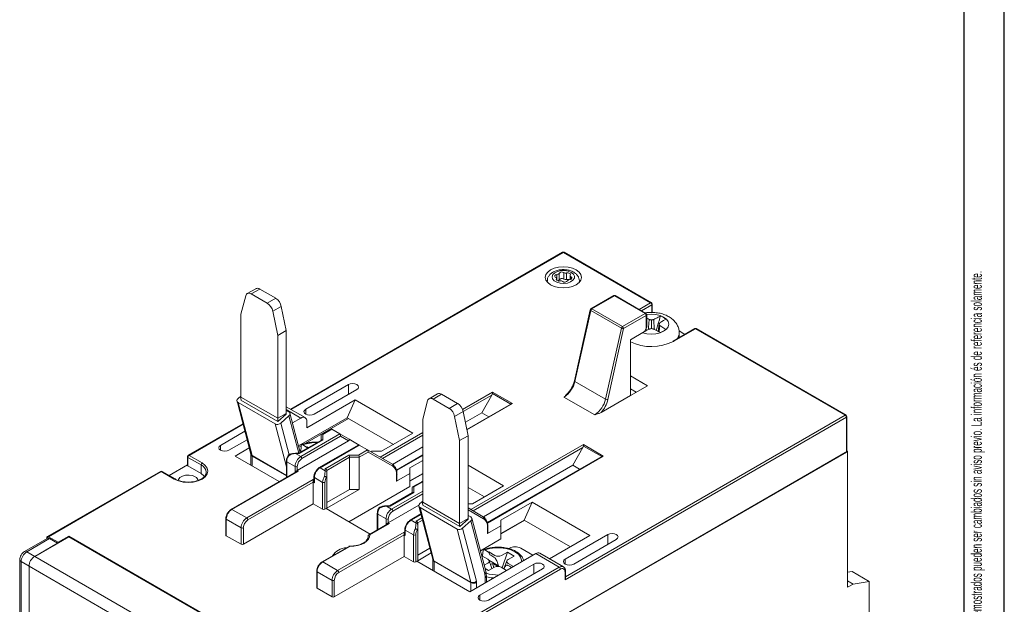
# Model space of a CAD drawing. Header units: millimetres. Extents: x 0 to 420, y 0 to 297.
# Tile 19 of 20: x 298 to 420, y 76 to 148. Entities that reach past the tile are written whole.
import ezdxf

# ---------------------------------------------------------------- set-up
doc = ezdxf.new("R2010")
doc.units = ezdxf.units.MM
doc.layers.add('FORMATO', color=7, linetype='Continuous')
doc.styles.add('SLDTEXTSTYLE1', font='TXT', dxfattribs={"width": 0.605})
doc.styles.add('SLDTEXTSTYLE2', font='TXT', dxfattribs={"width": 0.569583})

# ---------------------------------------------------------------- blocks, each defined once
blk = doc.blocks.new('SW_NOTE_0')
at = {"color": 0, "linetype": 'Continuous', "lineweight": 0, "attachment_point": 1, "rotation": 90}
for s, insert, char_height, style in [('Sujeito a alteração sem aviso prévio. As informações contidas são valores de referência.                                                           Los valores demostrados pueden ser cambiados sin aviso previo. La información és de referencia solamente.', (-1.71, 0), 1.32292, 'SLDTEXTSTYLE2'), ('The values shown are subject to change without prior notice. The information is for reference only.', (0.06, 0), 1.3229, 'SLDTEXTSTYLE1')]:
    blk.add_mtext(s, dxfattribs=dict(at, insert=insert, char_height=char_height, style=style))

msp = doc.modelspace()

# ---------------------------------------------------------------- linework, layer by layer
at = {"color": 7, "linetype": 'Continuous', "lineweight": 15}
for p, q in [((365.04, 119.58), (331.22, 100.06)), ((375.99, 113.31), (365.14, 119.57)), ((376.09, 113.32), (365.24, 119.58)), ((364.6, 116.15), (364.6, 116.96)), ((365.21, 116.24), (365.21, 117.06)), ((365.55, 116.19), (365.55, 117.01)), ((365.97, 116.69), (365.97, 116.21)), ((363.14, 116.02), (363.14, 115.88)), ((364.3, 116.11), (364.3, 116.34)), ((367.14, 115.88), (367.14, 116.02)), ((325.01, 111.88), (325.63, 114.19)), ((326.87, 115.06), (325.81, 114.45)), ((327.37, 115.01), (326.31, 114.4)), ((326.31, 114.4), (328.3, 113.25)), ((327.37, 115.01), (329.36, 113.86)), ((371.4, 114.2), (368.57, 112.56)), ((371.5, 114.19), (368.67, 112.55)), ((375.32, 111.98), (371.5, 114.19)), ((375.42, 111.99), (371.6, 114.2)), ((328.3, 113.25), (329.36, 113.86)), ((330.05, 112.86), (328.99, 112.25)), ((330.05, 112.86), (330.67, 109.84)), ((376.19, 112.11), (376.19, 113.14)), ((325.01, 101.59), (325.01, 111.88)), ((328.99, 112.25), (329.6, 109.23)), ((368.48, 112.43), (366.52, 103.61)), ((368.54, 112.36), (366.58, 103.53)), ((372.36, 110.15), (368.54, 112.36)), ((368.67, 112.55), (372.49, 110.35)), ((372.49, 110.35), (375.32, 111.98)), ((375.46, 111.74), (372.63, 110.1)), ((375.46, 110.1), (375.46, 111.74)), ((375.52, 110.3), (375.52, 111.82)), ((376.1, 110.09), (376.1, 111.18)), ((376.93, 109.76), (377.04, 110.63)), ((329.6, 109.23), (330.67, 109.84)), ((329.6, 109.23), (329.6, 98.94)), ((330.67, 109.84), (330.67, 99.55)), ((370.4, 101.33), (372.36, 110.15)), ((372.63, 110.1), (370.67, 101.28)), ((373.48, 108.72), (375.25, 109.74)), ((375.25, 109.74), (375.46, 110.1)), ((375.26, 109.76), (375.26, 109.76)), ((381.48, 110.09), (378.79, 108.54)), ((381.58, 110.08), (378.89, 108.53)), ((380.25, 109.38), (379.53, 109.8)), ((379.55, 108.98), (379.55, 109.57)), ((400.21, 99.33), (381.58, 110.08)), ((400.31, 99.34), (381.68, 110.09)), ((373.48, 108.72), (373.48, 101.78)), ((378.79, 108.54), (378.75, 108.52)), ((375.6, 103), (373.48, 104.22)), ((338.39, 103.13), (333.09, 100.07)), ((366.58, 103.53), (370.4, 101.33)), ((373.48, 101.78), (375.6, 103)), ((325.01, 101.7), (324.67, 101.4)), ((334.15, 99.46), (339.45, 102.52)), ((349.5, 102), (348.44, 101.38)), ((350, 101.95), (348.94, 101.33)), ((350, 101.95), (351.99, 100.8)), ((354.99, 99.63), (356.26, 101.84)), ((356.32, 102.2), (358.8, 100.77)), ((356.32, 102.03), (356.32, 102.2)), ((358.6, 100.72), (356.32, 102.03)), ((369.83, 99.67), (373.48, 101.78)), ((373.48, 102.59), (374.19, 102.18)), ((324.54, 101.07), (326.27, 94.48)), ((324.68, 100.9), (329.28, 98.25)), ((326.41, 94.3), (324.68, 100.9)), ((325.01, 101.59), (329.6, 98.94)), ((325.04, 101.21), (325.03, 101.2)), ((325.03, 101.2), (329.62, 98.55)), ((339.22, 101.22), (333.21, 97.75)), ((338.23, 99.02), (339.22, 101.22)), ((339.22, 101.22), (346.4, 97.08)), ((347.64, 98.82), (348.25, 101.12)), ((348.94, 101.33), (350.93, 100.18)), ((350.93, 100.18), (351.99, 100.8)), ((358.6, 100.72), (353.13, 97.57)), ((369.04, 99.37), (365.22, 101.58)), ((329.6, 98.94), (330.67, 99.55)), ((329.62, 98.55), (330.65, 99.45)), ((329.98, 98.34), (331, 99.25)), ((333, 99.03), (330.67, 100.38)), ((330.99, 99.75), (330.67, 99.94)), ((332.41, 94.71), (331.13, 99.58)), ((352.68, 99.8), (351.61, 99.18)), ((352.68, 99.8), (353.29, 96.78)), ((352.95, 98.45), (354.99, 99.63)), ((355.85, 99.14), (354.99, 99.63)), ((325.28, 98.26), (318.47, 94.34)), ((332.5, 98.98), (331.45, 98.37)), ((338.23, 99.02), (332.19, 95.53)), ((338.41, 98.92), (333, 95.8)), ((333.21, 97.75), (333.21, 98.57)), ((338.23, 99.02), (343.99, 95.69)), ((347.64, 88.53), (347.64, 98.82)), ((351.61, 99.18), (352.23, 96.17)), ((400.35, 99.08), (365.35, 78.88)), ((400.35, 94.75), (400.35, 99.08)), ((400.41, 94.84), (400.41, 99.16)), ((325.52, 97.34), (322.48, 95.58)), ((332.47, 94.18), (337.35, 97)), ((335.01, 96.21), (335.01, 96.84)), ((336.21, 97.59), (335.07, 96.94)), ((336.32, 97.59), (335.21, 96.95)), ((335.21, 96.95), (335.21, 96.26)), ((337.35, 97), (336.32, 97.59)), ((337.35, 97), (338.48, 96.35)), ((342.51, 94.84), (346.4, 97.08)), ((352.23, 96.17), (353.29, 96.78)), ((353.29, 96.78), (353.29, 86.49)), ((323.54, 94.97), (325.8, 96.27)), ((332.04, 92.47), (338.42, 96.15)), ((335.07, 96.24), (332.21, 94.6)), ((335.21, 96.26), (332.27, 94.56)), ((337.43, 96.72), (332.61, 93.94)), ((333.2, 95.37), (332.74, 95.65)), ((339.63, 95.61), (334.77, 92.81)), ((339.75, 95.61), (334.87, 92.8)), ((338.42, 96.15), (337.43, 96.72)), ((338.48, 96.35), (339.75, 95.62)), ((340.78, 95.02), (339.75, 95.61)), ((352.23, 96.17), (352.23, 85.88)), ((367.63, 95.67), (370.11, 94.24)), ((367.63, 95.67), (367.63, 95.5)), ((318.57, 94.33), (320.2, 93.39)), ((326.07, 95.26), (324.3, 94.24)), ((326.28, 94.44), (326.28, 93.1)), ((332.22, 94.6), (331.82, 94.6)), ((331.82, 94.56), (332.47, 94.18)), ((332.27, 94.56), (331.82, 94.56)), ((332.53, 95.52), (332.24, 95.36)), ((332.34, 94.97), (332.41, 94.93)), ((332.41, 94.93), (332.38, 94.91)), ((332.38, 94.91), (332.57, 94.8)), ((332.41, 94.93), (332.44, 94.87)), ((333.24, 95.4), (333.2, 95.37)), ((333.28, 95.21), (333.2, 95.37)), ((333.42, 95.29), (333.24, 95.4)), ((333.24, 95.4), (333.29, 95.22)), ((335.52, 92.68), (338.47, 94.38)), ((338.47, 94.38), (339.67, 94.38)), ((339.67, 94.38), (340.78, 95.02)), ((340.86, 94.74), (339.75, 94.1)), ((340.78, 95.02), (343.87, 93.24)), ((343.91, 92.98), (340.86, 94.74)), ((341.31, 94.84), (341.2, 94.78)), ((342.51, 94.84), (341.31, 94.84)), ((400.49, 94.84), (341.8, 60.95)), ((341.8, 60.95), (400.35, 94.75)), ((343.89, 93.22), (347.64, 95.39)), ((347.64, 94.39), (344.37, 92.51)), ((366.3, 93.1), (367.58, 95.31)), ((369.91, 94.19), (367.63, 95.5)), ((400.41, 94.88), (400.49, 94.84)), ((400.49, 77.93), (400.49, 94.84)), ((316.09, 91.83), (318.37, 93.15)), ((318.37, 94.16), (318.37, 93.1)), ((320.06, 93.14), (318.43, 94.08)), ((318.43, 94.08), (318.43, 93.02)), ((320.06, 92.08), (320.06, 93.14)), ((329.79, 91.07), (324.3, 94.24)), ((330.68, 93.63), (330.68, 91.58)), ((331.76, 92.96), (330.74, 93.55)), ((338.55, 94.1), (335.72, 92.47)), ((338.55, 90.1), (338.55, 94.1)), ((339.75, 94.1), (338.55, 94.1)), ((339.75, 90.1), (339.75, 94.1)), ((347.64, 93.71), (346.04, 92.8)), ((353.29, 93.1), (357.71, 90.55)), ((355.2, 86.69), (366.3, 93.1)), ((369.91, 94.19), (355.68, 85.98)), ((367.16, 92.6), (366.3, 93.1)), ((315.01, 92.34), (300.97, 84.23)), ((315.11, 92.33), (301.07, 84.22)), ((316.74, 91.39), (315.11, 92.33)), ((316.84, 91.4), (315.21, 92.34)), ((320.06, 92.08), (318.43, 93.02)), ((331.99, 92.34), (323.81, 87.62)), ((332.19, 92.39), (323.91, 87.61)), ((331.76, 92.31), (331.76, 92.96)), ((332.04, 92.96), (332.04, 92.47)), ((332.04, 92.47), (332.19, 92.39)), ((334.87, 92.8), (335.52, 92.42)), ((335.52, 92.42), (335.52, 92.68)), ((335.72, 92.47), (335.72, 92.26)), ((335.72, 92.26), (335.72, 91.56)), ((346.04, 92.1), (344.38, 91.14)), ((344.38, 91.14), (344.38, 91.93)), ((344.44, 91.22), (344.44, 92.01)), ((346.04, 92.1), (346.04, 92.8)), ((346.04, 90.47), (346.04, 92.1)), ((346.04, 91.16), (347.64, 92.08)), ((347.64, 92.04), (346.04, 91.12)), ((325.75, 86.55), (334.02, 91.33)), ((334.02, 91), (325.89, 86.31)), ((334.02, 91), (334.02, 91.33)), ((334.02, 88.31), (334.02, 91)), ((334.17, 90.92), (334.02, 91)), ((334.11, 91.65), (334.11, 91.12)), ((335.19, 90.98), (334.17, 91.57)), ((334.17, 91.57), (334.17, 90.92)), ((335.19, 87.63), (335.19, 90.98)), ((335.47, 90.98), (335.47, 87.63)), ((335.72, 87.77), (335.72, 91.56)), ((347.52, 91.06), (346.39, 90.41)), ((347.64, 91.06), (346.53, 90.42)), ((335.72, 87.77), (339.75, 90.1)), ((338.55, 90.1), (335.72, 88.47)), ((338.44, 86.08), (346.04, 90.47)), ((339.75, 90.1), (338.55, 90.1)), ((346.39, 89.71), (343.53, 88.06)), ((346.53, 89.73), (343.58, 88.03)), ((346.33, 89.68), (346.33, 90.31)), ((346.53, 90.42), (346.53, 89.73)), ((353.29, 90.33), (355.31, 89.16)), ((353.82, 88.3), (357.71, 90.55)), ((325.33, 83.28), (334.02, 88.31)), ((334.02, 88.31), (335.19, 87.63)), ((347.64, 88.64), (347.3, 88.34)), ((347.64, 88.53), (352.23, 85.88)), ((353.82, 88.3), (353.29, 88.3)), ((361.25, 88.51), (357.36, 86.26)), ((361.25, 88.51), (360.26, 86.3)), ((368.42, 84.37), (361.25, 88.51)), ((323.91, 87.61), (325.75, 86.55)), ((335.62, 87.71), (335.47, 87.63)), ((341.11, 84.54), (335.62, 87.71)), ((341.99, 87.1), (341.99, 85.05)), ((343.08, 86.43), (342.05, 87.02)), ((343.53, 88.06), (343.13, 88.06)), ((343.13, 88.03), (343.78, 87.65)), ((343.58, 88.03), (343.13, 88.03)), ((343.36, 85.94), (347.17, 88.14)), ((347.42, 87.05), (346.09, 86.27)), ((347.17, 88.01), (348.9, 81.42)), ((347.31, 87.84), (351.91, 85.18)), ((349.04, 81.24), (347.31, 87.84)), ((347.66, 88.15), (347.65, 88.14)), ((347.65, 88.14), (352.25, 85.48)), ((353.29, 87.8), (355.18, 86.71)), ((323.15, 86.47), (323.15, 84.43)), ((325.04, 85.33), (323.21, 86.39)), ((323.21, 86.39), (323.21, 84.35)), ((343.3, 85.81), (340.93, 84.44)), ((343.5, 85.86), (341.07, 84.45)), ((343.08, 85.77), (343.08, 86.43)), ((343.36, 86.43), (343.36, 85.94)), ((343.36, 85.94), (343.5, 85.86)), ((346.19, 86.26), (346.83, 85.89)), ((346.83, 85.89), (346.83, 86.15)), ((347.03, 85.94), (347.03, 85.73)), ((352.23, 85.88), (353.29, 86.49)), ((352.25, 85.48), (353.28, 86.39)), ((352.6, 85.28), (353.63, 86.18)), ((353.62, 86.69), (353.29, 86.88)), ((355.36, 79.59), (353.63, 86.18)), ((355.49, 79.92), (353.76, 86.52)), ((357.36, 84.63), (360.26, 86.3)), ((360.29, 86.28), (357.36, 84.59)), ((357.36, 85.57), (357.36, 86.26)), ((360.26, 86.3), (366.02, 82.98)), ((325.04, 83.28), (325.04, 85.33)), ((325.33, 85.33), (325.33, 83.28)), ((337.06, 80.02), (345.34, 84.8)), ((345.34, 84.47), (345.34, 84.8)), ((345.42, 85.12), (345.42, 84.58)), ((346.5, 84.45), (345.48, 85.04)), ((345.48, 85.04), (345.48, 84.39)), ((347.03, 85.73), (347.03, 85.03)), ((347.03, 81.24), (347.03, 85.03)), ((353.64, 78.59), (351.91, 85.18)), ((354.33, 78.69), (352.6, 85.28)), ((355.7, 84.61), (357.36, 85.57)), ((355.7, 84.61), (355.7, 85.4)), ((355.76, 84.69), (355.76, 85.48)), ((357.36, 83.94), (357.36, 85.57)), ((300.91, 84.01), (298.09, 82.38)), ((301.21, 83.98), (298.39, 82.35)), ((299.38, 81.77), (303.62, 84.22)), ((302.2, 83.41), (299.38, 81.77)), ((300.87, 84.06), (300.87, 83.98)), ((301.07, 84.22), (302.28, 83.53)), ((301.21, 83.98), (302.2, 83.41)), ((303.62, 84.3), (302.28, 83.53)), ((336.29, 65.45), (303.62, 84.3)), ((303.62, 84.22), (303.62, 84.3)), ((303.62, 84.22), (336.15, 65.45)), ((325.04, 83.28), (323.21, 84.35)), ((345.34, 84.47), (337.21, 79.77)), ((340.87, 84.2), (340.87, 84.34)), ((340.87, 84.26), (340.87, 84.34)), ((345.34, 81.77), (345.34, 84.47)), ((345.48, 84.39), (345.34, 84.47)), ((346.5, 81.1), (346.5, 84.45)), ((346.79, 84.45), (346.79, 81.1)), ((354.82, 82.47), (357.36, 83.94)), ((363.41, 81.47), (368.42, 84.37)), ((370.67, 84.5), (365.37, 81.44)), ((366.43, 80.82), (371.73, 83.89)), ((298.39, 82.35), (299.38, 81.77)), ((338.52, 83.05), (335.13, 81.09)), ((338.57, 83.01), (335.23, 81.08)), ((348.54, 82.8), (347.03, 81.94)), ((347.03, 81.24), (348.69, 82.2)), ((353.5, 77.39), (361.71, 82.12)), ((355.83, 82.31), (355.37, 82.58)), ((355.86, 82.33), (355.83, 82.31)), ((355.98, 81.99), (355.83, 82.31)), ((356.6, 81.9), (355.86, 82.33)), ((355.86, 82.33), (355.98, 81.99)), ((358.2, 82.32), (357.44, 81.89)), ((357.52, 80.36), (358.2, 82.32)), ((359.03, 81.82), (358.2, 82.32)), ((358.33, 82.74), (358.42, 82.79)), ((359.83, 82.79), (361.35, 81.92)), ((364.64, 80.43), (361.71, 82.12)), ((365.14, 80.48), (362.21, 82.17)), ((297.5, 81.37), (297.5, 69.59)), ((298.67, 80.55), (297.68, 81.12)), ((299.38, 81.77), (331.9, 63)), ((335.23, 81.08), (337.06, 80.02)), ((336.64, 76.75), (345.34, 81.77)), ((345.34, 81.77), (346.5, 81.1)), ((346.93, 81.18), (346.79, 81.1)), ((353.5, 77.39), (346.93, 81.18)), ((348.9, 81.38), (348.9, 80.04)), ((349.04, 81.24), (353.64, 78.59)), ((349.05, 81.17), (353.65, 78.52)), ((354.97, 81.91), (355.04, 81.87)), ((355.04, 81.87), (355, 81.85)), ((355, 81.85), (355.74, 81.41)), ((355.04, 81.87), (355.07, 81.81)), ((355.73, 80.93), (355.29, 80.68)), ((357.06, 80.6), (355.85, 81.32)), ((356.12, 80.65), (355.9, 81.24)), ((356.34, 80.9), (356.08, 80.75)), ((356.34, 80.9), (356.51, 80.4)), ((358.11, 81.22), (357.74, 80.24)), ((358.93, 80.52), (358.27, 80.91)), ((358.28, 81.4), (359.03, 81.82)), ((298.67, 80.55), (331.2, 61.77)), ((298.67, 71.24), (298.67, 80.55)), ((298.67, 80.55), (298.67, 68.91)), ((334.46, 79.94), (334.46, 77.9)), ((336.36, 78.79), (334.52, 79.86)), ((334.52, 79.86), (334.52, 77.81)), ((353.65, 74.08), (364.64, 80.43)), ((364.78, 80.18), (353.79, 73.83)), ((361.48, 80.82), (354.76, 76.95)), ((355.4, 80.25), (355.81, 80.01)), ((355.81, 80.01), (356.57, 80.43)), ((355.82, 76.33), (362.54, 80.21)), ((356.12, 80.64), (356.25, 80.25)), ((357.41, 80.42), (358.08, 80.03)), ((357.74, 80.24), (357.74, 80.23)), ((365.35, 78.88), (365.35, 79.86)), ((365.41, 79.07), (365.41, 79.94)), ((400.49, 79.8), (401.06, 79.89)), ((403.18, 78.67), (401.06, 79.89)), ((336.36, 76.75), (336.36, 78.79)), ((336.64, 78.79), (336.64, 76.75)), ((355.56, 78.57), (355.56, 79.34)), ((400.49, 78.75), (401.2, 78.34)), ((403.18, 78.67), (401.2, 78.34)), ((403.18, 62.17), (403.18, 78.67)), ((334.52, 77.81), (336.36, 76.75)), ((401.2, 78.34), (400.49, 77.93))]:
    msp.add_line(p, q, dxfattribs=at)
at = {"color": 8, "linetype": 'Continuous', "lineweight": 15}
for p, q in [((365.14, 119.57), (331.28, 100.03)), ((364.35, 116.07), (364.35, 116.82)), ((366.08, 116.24), (366.08, 116.55)), ((364.28, 116.13), (364.28, 116.27)), ((374.57, 112.48), (375.99, 113.31)), ((376.13, 113.06), (374.85, 112.32)), ((376.13, 112.11), (376.13, 113.06)), ((378.89, 108.53), (378.83, 108.5)), ((338.39, 101.91), (338.39, 103.13)), ((352.6, 100.05), (356.32, 102.2)), ((356.26, 101.84), (352.68, 99.77)), ((358.8, 100.77), (353.14, 97.51)), ((332.5, 98.98), (330.67, 100.04)), ((332.22, 94.6), (331, 99.25)), ((333.09, 99.46), (333.09, 100.07)), ((365.41, 79.24), (400.21, 99.33)), ((325.29, 98.21), (318.57, 94.33)), ((330.68, 92.92), (329.28, 98.25)), ((331.01, 94.39), (329.98, 98.34)), ((342.33, 94.12), (347.64, 97.18)), ((347.64, 96.86), (342.62, 93.96)), ((322.48, 94.97), (322.48, 95.58)), ((353.65, 87.59), (367.63, 95.67)), ((331.82, 94.6), (331.82, 94.56)), ((347.64, 94.33), (344.38, 92.45)), ((367.58, 95.31), (353.93, 87.43)), ((326.41, 94.3), (330.68, 91.84)), ((326.42, 94.24), (326.42, 93.02)), ((326.42, 94.24), (330.68, 91.78)), ((330.74, 93.55), (330.74, 91.62)), ((370.11, 94.24), (355.7, 85.92)), ((331.84, 92.26), (331.76, 92.31)), ((334.02, 91.33), (334.11, 91.28)), ((343.78, 87.65), (347.64, 89.88)), ((347.64, 89.55), (343.92, 87.41)), ((342.05, 87.02), (342.05, 85.09)), ((343.13, 88.06), (343.13, 88.03)), ((347.44, 86.99), (346.19, 86.26)), ((355.22, 86.45), (353.29, 87.56)), ((343.16, 85.73), (343.08, 85.77)), ((346.83, 86.15), (347.55, 86.56)), ((347.62, 86.28), (347.03, 85.94)), ((345.34, 84.8), (345.42, 84.75)), ((370.67, 83.27), (370.67, 84.5)), ((297.68, 81.12), (297.68, 69.49)), ((349.05, 81.17), (349.05, 79.96)), ((365.37, 80.82), (365.37, 81.44)), ((361.48, 79.6), (361.48, 80.82)), ((353.65, 78.52), (353.65, 77.47)), ((354.35, 78.52), (354.35, 77.88)), ((355.41, 79.13), (355.41, 78.49)), ((354.76, 76.33), (354.76, 76.95))]:
    msp.add_line(p, q, dxfattribs=at)
at = {"color": 7, "linetype": 'Continuous', "lineweight": 15, "flags": 128}
for points in [[(363.55, 115.55), (364.01, 115.35), (364.55, 115.22), (365.14, 115.17), (365.72, 115.22), (366.26, 115.35), (366.73, 115.55), (367.09, 115.82), (367.31, 116.13), (367.39, 116.47), (367.31, 116.81), (367.09, 117.12), (366.73, 117.39), (366.26, 117.6), (365.72, 117.73), (365.14, 117.77), (364.55, 117.73), (364.01, 117.6), (363.55, 117.39), (363.19, 117.12), (362.96, 116.81), (362.89, 116.47), (362.96, 116.13), (363.19, 115.82), (363.55, 115.55)], [(366.13, 117.08), (366.39, 116.87), (366.53, 116.61), (366.51, 116.35), (366.34, 116.1), (366.04, 115.9), (365.65, 115.76), (365.19, 115.7), (364.74, 115.74), (364.32, 115.85), (364, 116.04), (363.8, 116.28), (363.74, 116.55), (363.83, 116.81), (364.07, 117.03), (364.42, 117.21), (364.85, 117.3), (365.31, 117.31), (365.75, 117.24), (366.13, 117.08)], [(364.35, 116.82), (364.26, 116.8), (364.18, 116.77), (364.11, 116.73), (364.07, 116.68), (364.06, 116.62), (364.08, 116.56), (364.12, 116.51), (364.19, 116.47)], [(364.19, 116.47), (364.22, 116.45), (364.25, 116.43), (364.28, 116.41), (364.29, 116.38), (364.3, 116.35), (364.3, 116.33), (364.3, 116.3), (364.28, 116.27)], [(365.99, 116.75), (366.01, 116.81), (366.01, 116.86), (365.97, 116.92), (365.91, 116.96), (365.84, 116.99), (365.74, 117.01), (365.65, 117.02), (365.55, 117.01)], [(365.92, 116.2), (366.02, 116.22), (366.1, 116.25), (366.16, 116.3), (366.2, 116.35), (366.21, 116.4), (366.19, 116.46), (366.15, 116.51), (366.08, 116.55)], [(366.08, 116.55), (366.05, 116.57), (366.02, 116.59), (366, 116.62), (365.98, 116.64), (365.97, 116.67), (365.97, 116.7), (365.98, 116.72), (365.99, 116.75)], [(364.28, 116.27), (364.26, 116.22), (364.27, 116.16), (364.3, 116.11), (364.36, 116.06), (364.44, 116.03), (364.53, 116.01), (364.63, 116.01), (364.72, 116.02)], [(326.31, 114.4), (326.19, 114.45), (326.08, 114.49), (325.98, 114.49), (325.88, 114.48), (325.79, 114.44), (325.72, 114.37), (325.66, 114.29), (325.63, 114.19)], [(375.74, 110), (375.75, 110.23), (375.82, 111.23)], [(376.46, 110), (376.44, 110.23), (376.39, 110.96), (376.38, 111.23)], [(377.06, 109.69), (377.1, 110.21), (377.13, 110.47)], [(377.87, 111.28), (377.62, 111.12), (377.38, 110.96), (377.13, 110.8), (377.13, 110.79)], [(377.22, 109.61), (376.94, 109.75), (376.66, 109.89), (376.38, 110.04), (376.38, 110.04)], [(339.45, 102.52), (339.61, 102.66), (339.67, 102.83), (339.61, 102.99), (339.45, 103.13), (339.21, 103.23), (338.92, 103.26), (338.63, 103.23), (338.39, 103.13)], [(348.94, 101.33), (348.82, 101.39), (348.71, 101.42), (348.6, 101.43), (348.51, 101.41), (348.42, 101.37), (348.35, 101.31), (348.29, 101.23), (348.25, 101.12)], [(333.09, 100.07), (332.92, 99.93), (332.87, 99.77), (332.92, 99.6), (333.09, 99.46), (333.33, 99.37), (333.62, 99.33), (333.9, 99.37), (334.15, 99.46)], [(322.48, 95.58), (322.32, 95.44), (322.26, 95.28), (322.32, 95.11), (322.48, 94.97), (322.72, 94.88), (323.01, 94.84), (323.3, 94.88), (323.54, 94.97)], [(332.47, 94.85), (332.51, 95.34), (332.53, 95.55)], [(320.2, 93.39), (320.59, 93.09), (320.83, 92.75), (320.92, 92.39), (320.83, 92.02), (320.59, 91.68), (320.2, 91.39), (319.69, 91.16), (319.1, 91.02), (318.47, 90.97), (317.83, 91.02), (317.24, 91.16), (316.74, 91.39)], [(317.22, 91.16), (317.26, 91.35), (317.44, 91.58), (317.75, 91.75), (318.14, 91.86), (318.58, 91.88), (319, 91.82), (319.35, 91.67)], [(320.5, 91.72), (320.42, 91.81), (320.06, 92.08)], [(371.73, 83.89), (371.89, 84.03), (371.95, 84.19), (371.89, 84.36), (371.73, 84.5), (371.49, 84.59), (371.2, 84.63), (370.91, 84.59), (370.67, 84.5)], [(341.07, 84.45), (341.03, 84.17), (340.89, 83.9), (340.66, 83.65), (340.35, 83.43), (339.97, 83.25), (339.54, 83.12), (339.06, 83.04), (338.57, 83.01)], [(355.1, 81.79), (355.14, 82.28), (355.16, 82.48)], [(362.54, 80.21), (362.7, 80.35), (362.76, 80.52), (362.7, 80.68), (362.54, 80.82), (362.29, 80.92), (362.01, 80.95), (361.72, 80.92), (361.48, 80.82)], [(365.37, 81.44), (365.2, 81.3), (365.15, 81.13), (365.2, 80.97), (365.37, 80.82), (365.61, 80.73), (365.9, 80.7), (366.18, 80.73), (366.43, 80.82)], [(354.76, 76.95), (354.6, 76.81), (354.54, 76.64), (354.6, 76.48), (354.76, 76.33), (355, 76.24), (355.29, 76.21), (355.58, 76.24), (355.82, 76.33)]]:
    msp.add_lwpolyline(points, dxfattribs=at)
at = {"color": 8, "linetype": 'Continuous', "lineweight": 15, "flags": 128}
for points in [[(363.16, 115.85), (363.15, 115.9), (363.14, 116.02)], [(367.14, 116.02), (367.14, 115.98), (367.12, 115.85)], [(368.54, 112.36), (368.51, 112.37), (368.49, 112.39), (368.48, 112.41), (368.48, 112.43), (368.48, 112.43)], [(374.97, 109.58), (375.02, 109.56), (375.54, 109.43), (376.1, 109.39), (376.65, 109.43), (377.17, 109.56), (377.62, 109.76), (377.96, 110.01), (378.17, 110.31), (378.25, 110.63), (378.17, 110.96), (377.96, 111.25), (377.62, 111.51), (377.17, 111.71), (376.65, 111.83), (376.1, 111.87), (375.54, 111.83), (375.52, 111.83)], [(359.96, 81.11), (359.95, 81.3), (359.82, 81.69), (359.54, 82.04), (359.12, 82.35), (358.59, 82.6), (357.98, 82.77), (357.32, 82.86), (356.64, 82.85), (355.98, 82.76), (355.37, 82.58)], [(356.45, 79.09), (356.17, 79.12), (355.56, 79.25)]]:
    msp.add_lwpolyline(points, dxfattribs=at)
at = {"color": 7, "linetype": 'Continuous', "lineweight": 15}
for centre, radius, start, end in [((365.14, 119.41), 0.2, 60.0027, 119.9973), ((364.36, 117.09), 0.27, 267.7043, 332.2903), ((364.95, 116.71), 0.433, 53.7662, 143.8199), ((365.44, 117.44), 0.45, 238.6104, 283.8036), ((364.41, 116.23), 0.213, 282.8215, 336.8278), ((364.95, 115.89), 0.433, 53.7662, 143.8199), ((364.83, 115.58), 0.45, 58.6104, 103.8036), ((365.32, 116.31), 0.433, 233.7662, 323.8199), ((365.44, 116.63), 0.45, 238.6104, 283.8036), ((365.67, 115.63), 0.574, 75.0726, 102.3905), ((365.91, 115.93), 0.27, 87.7043, 152.2903), ((327.08, 114.6), 0.507, 54.6724, 114.0171), ((371.5, 114.02), 0.2, 60.0027, 119.9973), ((327.45, 111.93), 1.57, 11.6278, 57.0661), ((328.51, 112.54), 1.57, 11.6278, 57.0661), ((375.83, 113.05), 0.307, 2.6055, 57.3945), ((375.99, 113.14), 0.2, 0, 60.0027), ((368.67, 112.39), 0.2, 119.9973, 167.4806), ((368.84, 112.29), 0.313, 122.9288, 167.5649), ((375.15, 111.72), 0.307, 2.6055, 57.3945), ((375.32, 111.82), 0.2, 0, 60.0027), ((376.58, 109.8), 1.97, 49.0249, 70.9804), ((372.66, 110.09), 0.313, 122.9288, 167.5649), ((372.33, 110.09), 0.307, 2.6055, 57.3945), ((372.57, 110.53), 0.431, 240.841, 278.9433), ((376.58, 111.47), 1.97, 289.0196, 310.9751), ((381.58, 109.92), 0.2, 60.0027, 119.9973), ((376.09, 113.99), 6.13, 244.8084, 296.5606), ((363.52, 104.21), 3.13, 302.9288, 347.5649), ((349.7, 101.53), 0.507, 54.6724, 114.0171), ((324.83, 101.16), 0.296, 122.6768, 239.9622), ((327.6, 101.59), 2.59, 179.8344, 188.3901), ((351.14, 99.48), 1.57, 11.6278, 57.0661), ((367.34, 102.01), 3.13, 302.9288, 347.5649), ((367.11, 102.12), 3.66, 317.9668, 346.7907), ((370.61, 101.71), 0.431, 240.841, 278.9433), ((332.09, 99.55), 1.42, 179.9581, 183.379), ((330.84, 99.5), 0.296, 302.6768, 59.9622), ((350.08, 98.87), 1.57, 11.6278, 57.0661), ((400.04, 99.07), 0.307, 2.6055, 57.3945), ((400.21, 99.16), 0.2, 0, 60.0027), ((329.55, 98.82), 0.637, 244.5071, 311.4025), ((332.18, 98.93), 2.57, 179.8097, 188.4147), ((332.78, 98.64), 0.437, 350.786, 129.2033), ((318.57, 94.16), 0.2, 119.9973, 180), ((318.74, 94.07), 0.307, 122.6055, 177.3945), ((400.31, 94.85), 0.101, 294.3747, 354.3052), ((318.47, 93.11), 0.101, 185.6948, 245.6253), ((320.37, 93.13), 0.307, 122.6055, 177.3945), ((326.15, 94.24), 0.269, 359.5083, 14.153), ((332.2, 93.5), 1.47, 146.9692, 177.8744), ((333.3, 92.89), 1.54, 122.6055, 177.3945), ((333.27, 92.9), 1.23, 122.6055, 177.3945), ((332.3, 93.93), 0.307, 2.6055, 57.3945), ((343.76, 93.09), 0.184, 324.8149, 53.6488), ((343.42, 92.48), 0.877, 38.3511, 59.6984), ((315.11, 92.16), 0.2, 60.0027, 119.9973), ((331.9, 93.23), 0.307, 242.6097, 297.3903), ((335.7, 91.5), 1.54, 122.6055, 177.3945), ((335.54, 92.24), 0.184, 6.3513, 95.1826), ((343.23, 92.04), 1.16, 354.3796, 54.302), ((319.12, 91.12), 0.595, 3.7966, 67.5236), ((336.66, 90.93), 1.47, 146.9692, 177.8744), ((335.33, 91.25), 0.307, 242.6097, 297.3903), ((336.67, 90.93), 1.2, 144.2895, 177.6497), ((344.34, 91.23), 0.101, 294.3747, 354.3052), ((347.46, 88.09), 0.296, 122.6768, 239.9622), ((350.22, 88.52), 2.59, 179.8344, 188.3901), ((324.74, 86.32), 1.54, 122.6055, 177.3945), ((335.33, 87.9), 0.307, 242.6097, 297.3903), ((343.52, 86.97), 1.47, 146.9692, 177.8744), ((344.61, 86.36), 1.54, 122.6055, 177.3945), ((344.59, 86.37), 1.23, 122.6055, 177.3945), ((343.62, 87.39), 0.307, 2.6055, 57.3945), ((326.58, 85.26), 1.54, 122.6055, 177.3945), ((326.55, 85.27), 1.23, 122.6055, 177.3945), ((325.59, 86.29), 0.307, 2.6055, 57.3945), ((343.22, 86.7), 0.307, 242.6097, 297.3903), ((347.01, 84.97), 1.54, 122.6055, 177.3945), ((346.85, 85.71), 0.184, 6.3513, 95.1826), ((354.8, 85.87), 2.57, 179.8097, 188.4147), ((354.72, 86.49), 1.42, 179.9581, 183.379), ((353.47, 86.43), 0.296, 302.6768, 59.9622), ((355.07, 86.56), 0.184, 324.8149, 53.6488), ((354.74, 85.95), 0.877, 38.3511, 59.6984), ((354.55, 85.51), 1.16, 354.3796, 54.302), ((325.19, 85.6), 0.307, 242.6097, 297.3903), ((347.97, 84.39), 1.47, 146.9692, 177.8744), ((347.98, 84.4), 1.2, 144.2895, 177.6497), ((352.18, 85.76), 0.637, 244.5071, 311.4025), ((355.66, 84.7), 0.101, 294.3747, 354.3052), ((301.07, 84.06), 0.2, 119.9973, 180), ((301.04, 83.73), 0.302, 54.3824, 114.3071), ((302.43, 83.28), 0.289, 121.9547, 151.1444), ((323.25, 84.44), 0.101, 185.6948, 245.6253), ((346.65, 84.72), 0.307, 242.6097, 297.3903), ((299.21, 81.05), 1.54, 122.6055, 177.3945), ((325.19, 83.56), 0.307, 242.6097, 297.3903), ((338.18, 80.8), 2.04, 90.4877, 149.507), ((359.13, 81.43), 1.54, 62.6097, 117.3903), ((362, 81.71), 0.503, 65.6929, 125.6176), ((300.2, 80.48), 1.54, 122.6055, 177.3945), ((336.05, 79.79), 1.54, 122.6055, 177.3945), ((346.65, 81.37), 0.307, 242.6097, 297.3903), ((348.78, 81.18), 0.269, 359.5083, 14.153), ((355.64, 81.17), 0.262, 289.6091, 68.0201), ((357.03, 82.71), 0.922, 242.2119, 296.9979), ((358.37, 81.15), 0.262, 109.6091, 248.0201), ((337.89, 78.72), 1.54, 122.6055, 177.3945), ((337.87, 78.74), 1.23, 122.6055, 177.3945), ((336.9, 79.76), 0.307, 2.6055, 57.3945), ((356.98, 79.61), 0.922, 62.2119, 116.9979), ((364.48, 80.17), 0.307, 2.6055, 57.3945), ((365, 79.91), 0.349, 350.786, 129.2033), ((336.5, 79.07), 0.307, 242.6097, 297.3903), ((353.91, 79.16), 0.637, 244.5071, 311.4025), ((353.38, 78.52), 0.269, 359.5083, 14.153), ((354, 79.2), 0.769, 242.6097, 297.3903), ((353.7, 78.53), 0.653, 359.5083, 14.153), ((353.61, 79.15), 1.8, 359.5083, 14.153), ((334.56, 77.91), 0.101, 185.6948, 245.6253), ((336.5, 77.03), 0.307, 242.6097, 297.3903)]:
    msp.add_arc(centre, radius, start, end, dxfattribs=at)
at = {"color": 8, "linetype": 'Continuous', "lineweight": 15}
for centre, radius, start, end in [((365.08, 119.49), 0.101, 54.3824, 114.3071), ((365.2, 119.49), 0.101, 65.6929, 125.6176), ((371.44, 114.1), 0.101, 54.3824, 114.3071), ((371.56, 114.1), 0.101, 65.6929, 125.6176), ((376.05, 113.23), 0.101, 65.6929, 125.6176), ((376.09, 113.15), 0.101, 294.3747, 354.3052), ((368.61, 112.47), 0.101, 54.3824, 114.3071), ((375.38, 111.9), 0.101, 65.6929, 125.6176), ((375.42, 111.83), 0.101, 294.3747, 354.3052), ((378.22, 109.6), 1.33, 324.7737, 358.7543), ((381.52, 110), 0.101, 54.3824, 114.3071), ((381.64, 110), 0.101, 65.6929, 125.6176), ((378.83, 108.45), 0.0986, 53.7013, 115.023), ((366.61, 103.62), 0.0881, 185.118, 251.3573), ((400.27, 99.24), 0.101, 65.6929, 125.6176), ((400.31, 99.17), 0.101, 294.3747, 354.3052), ((334.36, 91.23), 4.7, 87.9472, 110.0909), ((318.52, 94.24), 0.101, 54.3824, 114.3071), ((326.55, 94.56), 0.284, 195.8378, 242.3633), ((326.53, 94.47), 0.252, 185.7238, 245.6228), ((318.47, 94.17), 0.101, 185.6948, 245.6253), ((319.59, 92.11), 1.14, 7.1363, 65.5556), ((330.78, 93.64), 0.101, 185.706, 245.6244), ((315.05, 92.24), 0.101, 54.3824, 114.3071), ((315.17, 92.24), 0.101, 65.6929, 125.6176), ((334.81, 92.72), 0.0959, 52.7461, 115.9616), ((344.35, 92.02), 0.0959, 292.7377, 355.9566), ((316.79, 91.31), 0.0984, 64.6218, 126.3311), ((334.2, 91.66), 0.0959, 184.0398, 247.2626), ((323.85, 87.53), 0.101, 54.3836, 114.2933), ((342.09, 87.11), 0.101, 185.706, 245.6244), ((323.25, 86.48), 0.101, 185.709, 245.6241), ((346.13, 86.18), 0.101, 54.3836, 114.2933), ((345.52, 85.13), 0.101, 185.709, 245.6241), ((355.66, 85.49), 0.0959, 292.7377, 355.9566), ((300.96, 84.06), 0.0841, 182.5832, 228.6692), ((301.24, 83.96), 0.31, 122.6505, 169.5504), ((301.01, 84.14), 0.101, 54.3824, 114.3071), ((298.21, 82.12), 0.288, 52.746, 115.9623), ((297.79, 81.39), 0.288, 184.0387, 247.2627), ((335.17, 81), 0.101, 54.3836, 114.2933), ((349.17, 81.49), 0.284, 195.8378, 242.3633), ((349.15, 81.4), 0.252, 185.7238, 245.6228), ((334.56, 79.95), 0.101, 185.709, 245.6241), ((355.16, 79.86), 0.334, 306.4227, 10.6721), ((356.99, 84.22), 4.76, 252.0595, 271.2421), ((364.93, 80.02), 0.503, 65.7775, 125.6102), ((365.31, 79.94), 0.0959, 292.7376, 355.9576), ((355.32, 79.35), 0.24, 292.7377, 355.9574)]:
    msp.add_arc(centre, radius, start, end, dxfattribs=at)
at = {"color": 7, "linetype": 'Continuous', "lineweight": 15}
for centre, major_axis, ratio, start_param, end_param in [((375.32, 110.19), (0.141, 0.245), 0.577335, 4.71243, 5.497828), ((356.12, 101.92), (0.141, 0.245), 0.577335, 4.71243, 5.497828), ((358.8, 100.61), (0.283, 0), 0.577382, 1.570796, 2.356194), ((335.21, 96.79), (0.185, -0.107), 0.717483, 1.963536, 3.534332), ((336.26, 97.4), (0, 0.213), 0.717434, 5.890584, 6.675901), ((337.29, 96.8), (0, 0.213), 0.717434, 4.319788, 5.890584), ((335.21, 96.1), (0.185, -0.107), 0.717483, 1.963536, 2.748853), ((338.28, 96.23), (0.243, 0.065), 0.51759, 5.190086, 6.760882), ((339.69, 95.42), (0, 0.213), 0.717434, 5.890584, 6.675901), ((331.82, 93.74), (1.27, 0.14), 0.637102, 1.501792, 2.230697), ((332.27, 94.4), (-0.053, 0.199), 0.317858, 5.582825, 6.198228), ((338.47, 94.22), (-0.053, 0.199), 0.317858, 4.012029, 5.582825), ((339.67, 94.22), (-0.053, 0.199), 0.317858, 4.012029, 5.582825), ((340.72, 94.82), (0, 0.213), 0.717434, 4.319788, 5.890584), ((367.43, 95.39), (0.141, 0.245), 0.577335, 4.71243, 5.497828), ((370.11, 94.07), (0.283, 0), 0.577382, 1.570796, 2.356194), ((331.9, 92.39), (0.2, 0.115), 0.00007, 0.785358, 2.356154), ((332.19, 92.22), (0.283, 0), 0.577382, 1.570796, 2.356113), ((335.52, 91.61), (0.1, 1.1), 0.094991, 0.74099, 1.469895), ((335.52, 92.52), (0.185, -0.107), 0.717483, 0.39274, 1.963536), ((334.31, 91), (-0.141, 0.245), 0.577335, 0.785358, 1.570756), ((347.58, 90.86), (0, 0.213), 0.717434, 5.890584, 6.675901), ((346.53, 90.26), (0.185, -0.107), 0.717483, 1.963536, 3.534332), ((346.53, 89.56), (0.185, -0.107), 0.717483, 1.963536, 2.748853), ((343.13, 87.21), (1.27, 0.14), 0.637102, 1.501792, 2.230697), ((343.58, 87.86), (-0.053, 0.199), 0.317858, 5.582825, 6.198228), ((343.22, 85.86), (0.2, 0.115), 0.00007, 0.785358, 2.356154), ((343.5, 85.69), (0.283, 0), 0.577382, 1.570796, 2.356113), ((346.83, 85.07), (0.1, 1.1), 0.094991, 0.74099, 1.469895), ((346.83, 85.99), (0.185, -0.107), 0.717483, 0.39274, 1.963536), ((345.62, 84.47), (-0.141, 0.245), 0.577335, 0.785358, 1.570756), ((365.21, 78.96), (0.141, 0.245), 0.577335, 4.71243, 5.497828)]:
    msp.add_ellipse(centre, major_axis=major_axis, ratio=ratio, start_param=start_param, end_param=end_param, dxfattribs=at)
for points, knots in [([(366.43, 117.11), (366.35, 117.15), (366.14, 117.27), (365.73, 117.38), (365.23, 117.44), (364.72, 117.42), (364.22, 117.3), (363.8, 117.11), (363.47, 116.84), (363.25, 116.53), (363.14, 116.25), (363.15, 116.08), (363.15, 116.03)], [0, 0, 0, 0, 0.065897, 0.182199, 0.298281, 0.414539, 0.532245, 0.653069, 0.761583, 0.862032, 0.957753, 1, 1, 1, 1]), ([(367.13, 116.02), (367.12, 116.14), (367.1, 116.38), (366.92, 116.7), (366.69, 116.94), (366.51, 117.06), (366.43, 117.11)], [0, 0, 0, 0, 0.262313, 0.528297, 0.800772, 1, 1, 1, 1]), ([(379.53, 109.58), (379.54, 109.62), (379.56, 109.84), (379.46, 110.21), (379.26, 110.66), (378.95, 111.07), (378.55, 111.41), (378.06, 111.7), (377.49, 111.93), (376.85, 112.07), (376.19, 112.12), (375.67, 112.11), (375.39, 112.06), (375.33, 112.04)], [0, 0, 0, 0, 0.025632, 0.121813, 0.215602, 0.310455, 0.409582, 0.515002, 0.626083, 0.739461, 0.852792, 0.966358, 1, 1, 1, 1]), ([(376.38, 111.23), (376.47, 111.28), (376.66, 111.37), (376.94, 111.51), (377.13, 111.61), (377.22, 111.66)], [0, 0, 0, 0, 0.331847, 0.665924, 1, 1, 1, 1]), ([(377.22, 111.66), (377.18, 111.53), (377.11, 111.27), (376.97, 110.81), (376.84, 110.37), (376.74, 110.03), (376.7, 109.9), (376.7, 109.88)], [0, 0, 0, 0, 0.208993, 0.435684, 0.779875, 0.951971, 1, 1, 1, 1]), ([(375.52, 111.38), (375.52, 111.38), (375.62, 111.33), (375.72, 111.28), (375.82, 111.23), (375.82, 111.23)], [0, 0, 0, 0, 0.050138, 0.987448, 1, 1, 1, 1]), ([(375.82, 111.23), (375.82, 111.23), (375.86, 111.22), (375.95, 111.2), (376.04, 111.19), (376.1, 111.18)], [0, 0, 0, 0, 0.026734, 0.406073, 1, 1, 1, 1]), ([(376.1, 111.18), (376.13, 111.18), (376.2, 111.2), (376.3, 111.21), (376.35, 111.23), (376.38, 111.23)], [0, 0, 0, 0, 0.379339, 0.758678, 1, 1, 1, 1]), ([(377.13, 110.79), (377.13, 110.79), (377.12, 110.77), (377.08, 110.72), (377.05, 110.67), (377.04, 110.63)], [0, 0, 0, 0, 0.026734, 0.406073, 1, 1, 1, 1]), ([(377.04, 110.63), (377.05, 110.61), (377.07, 110.57), (377.1, 110.52), (377.12, 110.49), (377.13, 110.47)], [0, 0, 0, 0, 0.379339, 0.758678, 1, 1, 1, 1]), ([(377.13, 110.47), (377.21, 110.42), (377.38, 110.31), (377.62, 110.15), (377.79, 110.04), (377.87, 109.98)], [0, 0, 0, 0, 0.331847, 0.665924, 1, 1, 1, 1]), ([(375.82, 110.04), (375.73, 109.99), (375.54, 109.9), (375.35, 109.8), (375.26, 109.75)], [0, 0, 0, 0, 0.501538, 1, 1, 1, 1]), ([(375.5, 109.88), (375.49, 109.9), (375.47, 109.97), (375.45, 110.03), (375.44, 110.07)], [0, 0, 0, 0, 0.442403, 1, 1, 1, 1]), ([(376.1, 110.09), (376.06, 110.08), (375.99, 110.07), (375.9, 110.05), (375.84, 110.04), (375.82, 110.04)], [0, 0, 0, 0, 0.379339, 0.7586777, 1, 1, 1, 1]), ([(376.38, 110.04), (376.37, 110.04), (376.34, 110.05), (376.24, 110.06), (376.15, 110.08), (376.1, 110.09)], [0, 0, 0, 0, 0.026734, 0.406073, 1, 1, 1, 1]), ([(366.52, 103.61), (366.5, 103.53), (366.44, 103.3), (366.34, 103.02), (366.23, 102.84), (366.21, 102.8)], [0, 0, 0, 0, 0.292935, 0.8581782, 1, 1, 1, 1]), ([(365.22, 101.58), (365.22, 101.58), (365.3, 101.67), (365.39, 101.76), (365.48, 101.85)], [0, 0, 0, 0, 0.016658, 1, 1, 1, 1]), ([(366.21, 102.8), (366.15, 102.69), (366.01, 102.43), (365.75, 102.1), (365.56, 101.93), (365.48, 101.86)], [0, 0, 0, 0, 0.305266, 0.712293, 1, 1, 1, 1]), ([(369.83, 99.67), (369.72, 99.62), (369.48, 99.5), (369.2, 99.42), (369.04, 99.38), (369.04, 99.37)], [0, 0, 0, 0, 0.428781, 0.990492, 1, 1, 1, 1]), ([(332.74, 95.65), (332.72, 95.66), (332.67, 95.68), (332.6, 95.67), (332.56, 95.64), (332.53, 95.59), (332.53, 95.56), (332.53, 95.55)], [0, 0, 0, 0, 0.231982, 0.464043, 0.693925, 0.920264, 1, 1, 1, 1]), ([(334.6, 95.97), (334.45, 95.98), (334.08, 95.99), (333.51, 95.93), (332.97, 95.8), (332.66, 95.69), (332.54, 95.64)], [0, 0, 0, 0, 0.208029, 0.506472, 0.805602, 1, 1, 1, 1]), ([(326.27, 94.48), (326.27, 94.47), (326.28, 94.47), (326.28, 94.45), (326.28, 94.44)], [0, 0, 0, 0, 0.784025, 1, 1, 1, 1]), ([(330.94, 94.4), (330.91, 94.35), (330.81, 94.19), (330.7, 93.92), (330.68, 93.72), (330.68, 93.63)], [0, 0, 0, 0, 0.220831, 0.640175, 1, 1, 1, 1]), ([(331.82, 94.6), (331.73, 94.59), (331.49, 94.58), (331.16, 94.51), (330.95, 94.39), (330.87, 94.35)], [0, 0, 0, 0, 0.257929, 0.722443, 1, 1, 1, 1]), ([(330.93, 94.38), (330.93, 94.38), (330.92, 94.38), (330.93, 94.36), (330.94, 94.33), (330.96, 94.31), (330.97, 94.3), (330.97, 94.3)], [0, 0, 0, 0, 0.041589, 0.378067, 0.726841, 0.979282, 1, 1, 1, 1]), ([(320.71, 92.24), (320.71, 92.22), (320.73, 92.11), (320.66, 91.92), (320.47, 91.65), (320.16, 91.42), (319.76, 91.22), (319.28, 91.08), (318.84, 91.01), (318.57, 91.02), (318.48, 91.02)], [0, 0, 0, 0, 0.035632, 0.196234, 0.336135, 0.485075, 0.632055, 0.778968, 0.9264, 1, 1, 1, 1]), ([(334.77, 92.81), (334.72, 92.77), (334.59, 92.69), (334.38, 92.46), (334.2, 92.15), (334.12, 91.86), (334.11, 91.71), (334.11, 91.65)], [0, 0, 0, 0, 0.133635, 0.380939, 0.62824, 0.878042, 1, 1, 1, 1]), ([(344.44, 92.01), (344.44, 92.09), (344.43, 92.34), (344.35, 92.68), (344.21, 92.89), (344.14, 92.99)], [0, 0, 0, 0, 0.217963, 0.632889, 1, 1, 1, 1]), ([(318.48, 91.02), (318.39, 91.02), (318.12, 91.01), (317.68, 91.08), (317.21, 91.21), (316.95, 91.34), (316.84, 91.4)], [0, 0, 0, 0, 0.147489, 0.4412921, 0.7340737, 1, 1, 1, 1]), ([(335.7, 91.63), (335.69, 91.64), (335.66, 91.65), (335.61, 91.68), (335.54, 91.7), (335.48, 91.72), (335.44, 91.72), (335.43, 91.72), (335.43, 91.72)], [0, 0, 0, 0, 0.203507, 0.40682, 0.615073, 0.830936, 0.987177, 1, 1, 1, 1]), ([(335.72, 91.56), (335.72, 91.58), (335.72, 91.6), (335.71, 91.62), (335.7, 91.63), (335.7, 91.63)], [0, 0, 0, 0, 0.512255, 0.909891, 1, 1, 1, 1]), ([(323.81, 87.62), (323.76, 87.59), (323.63, 87.5), (323.42, 87.28), (323.24, 86.96), (323.16, 86.68), (323.15, 86.52), (323.15, 86.47)], [0, 0, 0, 0, 0.133635, 0.380939, 0.62824, 0.878042, 1, 1, 1, 1]), ([(342.25, 87.87), (342.22, 87.82), (342.12, 87.66), (342.01, 87.39), (342, 87.19), (341.99, 87.1)], [0, 0, 0, 0, 0.2208305, 0.6401752, 1, 1, 1, 1]), ([(343.13, 88.06), (343.05, 88.06), (342.81, 88.05), (342.47, 87.97), (342.26, 87.86), (342.19, 87.82)], [0, 0, 0, 0, 0.257929, 0.722443, 1, 1, 1, 1]), ([(342.24, 87.85), (342.24, 87.85), (342.24, 87.85), (342.24, 87.83), (342.26, 87.8), (342.28, 87.78), (342.29, 87.77), (342.29, 87.77)], [0, 0, 0, 0, 0.041589, 0.378067, 0.726841, 0.979282, 1, 1, 1, 1]), ([(346.09, 86.27), (346.04, 86.24), (345.9, 86.15), (345.7, 85.93), (345.52, 85.62), (345.43, 85.33), (345.42, 85.17), (345.42, 85.12)], [0, 0, 0, 0, 0.133635, 0.380939, 0.62824, 0.878042, 1, 1, 1, 1]), ([(355.76, 85.48), (355.75, 85.56), (355.74, 85.8), (355.66, 86.15), (355.52, 86.36), (355.46, 86.46)], [0, 0, 0, 0, 0.217963, 0.632889, 1, 1, 1, 1]), ([(347.01, 85.1), (347, 85.11), (346.98, 85.12), (346.92, 85.15), (346.86, 85.17), (346.79, 85.18), (346.76, 85.19), (346.74, 85.19), (346.74, 85.19)], [0, 0, 0, 0, 0.203507, 0.40682, 0.615073, 0.830936, 0.987177, 1, 1, 1, 1]), ([(347.03, 85.03), (347.03, 85.04), (347.03, 85.07), (347.02, 85.09), (347.01, 85.1), (347.01, 85.1)], [0, 0, 0, 0, 0.4719002, 0.8739021, 1, 1, 1, 1]), ([(340.77, 83.92), (340.72, 83.85), (340.62, 83.69), (340.32, 83.46), (339.92, 83.27), (339.59, 83.15), (339.39, 83.13), (339.37, 83.13)], [0, 0, 0, 0, 0.207814, 0.463562, 0.715757, 0.967796, 1, 1, 1, 1]), ([(340.87, 84.33), (340.87, 84.29), (340.87, 84.17), (340.85, 84.03), (340.77, 83.93), (340.77, 83.92)], [0, 0, 0, 0, 0.30961, 0.921511, 1, 1, 1, 1]), ([(341.07, 84.45), (341.07, 84.45), (341.05, 84.46), (341.01, 84.46), (340.95, 84.45), (340.9, 84.43), (340.87, 84.39), (340.87, 84.35), (340.87, 84.34)], [0, 0, 0, 0, 0.010188, 0.200932, 0.416549, 0.615701, 0.807719, 1, 1, 1, 1]), ([(298.09, 82.38), (298.01, 82.32), (297.86, 82.21), (297.66, 81.95), (297.53, 81.65), (297.51, 81.46), (297.5, 81.37)], [0, 0, 0, 0, 0.250004, 0.500005, 0.750004, 1, 1, 1, 1]), ([(339.37, 83.13), (339.22, 83.1), (338.92, 83.05), (338.62, 83.05), (338.47, 83.05)], [0, 0, 0, 0, 0.512312, 1, 1, 1, 1]), ([(338.57, 83.01), (338.57, 83.01), (338.57, 83.03), (338.55, 83.04), (338.53, 83.05), (338.52, 83.05), (338.52, 83.05)], [0, 0, 0, 0, 0.019863, 0.391736, 0.812104, 1, 1, 1, 1]), ([(355.37, 82.58), (355.35, 82.59), (355.3, 82.62), (355.23, 82.61), (355.18, 82.58), (355.16, 82.53), (355.16, 82.49), (355.16, 82.48)], [0, 0, 0, 0, 0.231982, 0.464043, 0.693925, 0.920264, 1, 1, 1, 1]), ([(360.2, 81.25), (360.19, 81.31), (360.15, 81.51), (359.95, 81.81), (359.62, 82.15), (359.18, 82.44), (358.66, 82.67), (358.06, 82.83), (357.43, 82.92), (356.78, 82.93), (356.13, 82.86), (355.59, 82.74), (355.29, 82.63), (355.17, 82.58)], [0, 0, 0, 0, 0.042756, 0.135899, 0.23191, 0.331064, 0.431764, 0.532543, 0.633074, 0.733457, 0.8339, 0.934574, 1, 1, 1, 1]), ([(335.13, 81.09), (335.08, 81.06), (334.94, 80.97), (334.74, 80.75), (334.56, 80.43), (334.47, 80.15), (334.46, 79.99), (334.46, 79.94)], [0, 0, 0, 0, 0.133635, 0.380939, 0.62824, 0.878042, 1, 1, 1, 1]), ([(348.9, 81.42), (348.9, 81.41), (348.9, 81.4), (348.9, 81.38), (348.9, 81.38)], [0, 0, 0, 0, 0.784025, 1, 1, 1, 1]), ([(357.06, 80.6), (357.01, 80.77), (356.94, 81.03), (356.81, 81.33), (356.73, 81.47), (356.68, 81.55), (356.6, 81.64), (356.36, 81.74), (356.14, 81.88), (355.98, 81.99)], [0, 0, 0, 0, 0.273316, 0.401099, 0.476375, 0.513964, 0.539603, 0.650075, 1, 1, 1, 1]), ([(357.06, 80.6), (357.01, 80.6), (356.92, 80.6), (356.7, 80.66), (356.54, 80.78), (356.39, 80.87), (356.34, 80.9)], [0, 0, 0, 0, 0.156043, 0.307554, 0.785598, 1, 1, 1, 1]), ([(355.56, 79.34), (355.56, 79.43), (355.55, 79.63), (355.51, 79.82), (355.49, 79.92)], [0, 0, 0, 0, 0.471873, 1, 1, 1, 1]), ([(358.7, 80.38), (358.6, 80.44), (358.46, 80.53), (358.28, 80.62), (358.18, 80.7), (358.12, 80.71), (358.02, 80.67), (357.88, 80.51), (357.79, 80.32), (357.73, 80.2)], [0, 0, 0, 0, 0.207752, 0.338355, 0.403414, 0.433583, 0.486656, 0.680467, 1, 1, 1, 1]), ([(365.41, 79.94), (365.4, 79.99), (365.4, 80.14), (365.32, 80.34), (365.2, 80.43), (365.14, 80.47)], [0, 0, 0, 0, 0.253101, 0.661047, 1, 1, 1, 1])]:
    msp.add_open_spline(points, degree=3, knots=knots, dxfattribs=at)
at = {"layer": 'FORMATO'}
for p, q in [((420, 0), (420, 297)), ((415, 5), (415, 287))]:
    msp.add_line(p, q, dxfattribs=at)

# ---------------------------------------------------------------- block references
at = {"color": 7, "linetype": 'Continuous', "lineweight": 0}
msp.add_blockref('SW_NOTE_0', (417.59, 12.31), dxfattribs=at)

doc.saveas('drawing.dxf')
